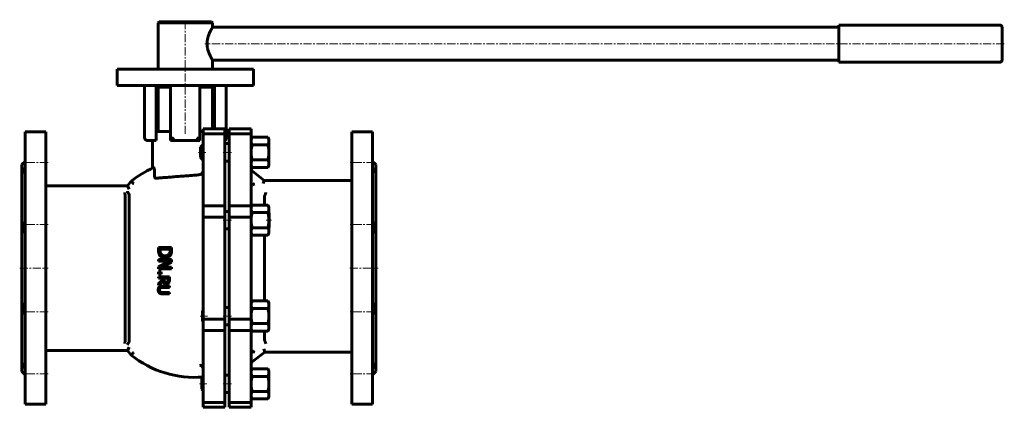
# Model space of a CAD drawing. Header units: millimetres. Extents: x -452 to 452, y -177 to 179.
import ezdxf

# ---------------------------------------------------------------- set-up
doc = ezdxf.new("R2010")
doc.units = ezdxf.units.MM
doc.linetypes.add('K5LT_AXLED', pattern=[12, 7.5, -1.5, 1.5, -1.5])
doc.linetypes.add('K5LT_BASIC', pattern=[0])
doc.layers.add('Системный слой (1)', color=7, linetype='Continuous', true_color=0x6c6c6c)

# ---------------------------------------------------------------- blocks, each defined once
blk = doc.blocks.new('U0')
at = {"layer": 'Системный слой (1)', "color": 143, "linetype": 'K5LT_BASIC', "lineweight": 60, "true_color": 0x33acca}
for p, q in [((-128.02, -137.45), (-127.55, -137.28)), ((-126.83, -139.89), (-128.02, -141.63)), ((-127.55, -137.28), (-127.13, -137.18)), ((-127.13, -137.18), (-126.76, -137.15)), ((-126.04, -138.08), (-126.83, -139.89)), ((-126.76, -137.15), (-126.41, -137.2)), ((-126.41, -137.2), (-126.04, -138.08))]:
    blk.add_line(p, q, dxfattribs=at)
blk = doc.blocks.new('U1')
at = {"layer": 'Системный слой (1)', "color": 143, "linetype": 'K5LT_BASIC', "lineweight": 60, "true_color": 0x33acca}
for p, q in [((-147.02, -49.14), (-147.02, 75.86)), ((-147.02, -174.14), (-147.02, -49.14))]:
    blk.add_line(p, q, dxfattribs=at)
blk = doc.blocks.new('U2')
at = {"layer": 'Системный слой (1)', "color": 143, "linetype": 'K5LT_BASIC', "lineweight": 60, "true_color": 0x33acca}
for p, q in [((-450.02, -49.14), (-450.02, 45.86)), ((-450.02, -144.14), (-450.02, -49.14))]:
    blk.add_line(p, q, dxfattribs=at)
blk = doc.blocks.new('U3')
at = {"layer": 'Системный слой (1)', "color": 143, "linetype": 'K5LT_BASIC', "lineweight": 60, "true_color": 0x33acca}
for p, q in [((-128.02, -49.14), (-128.02, 75.86)), ((-128.02, -174.14), (-128.02, -49.14))]:
    blk.add_line(p, q, dxfattribs=at)
blk = doc.blocks.new('U4')
at = {"layer": 'Системный слой (1)', "color": 143, "linetype": 'K5LT_BASIC', "lineweight": 60, "true_color": 0x33acca}
for p, q in [((-447.02, -49.14), (-447.02, 75.86)), ((-447.02, -174.14), (-447.02, -49.14))]:
    blk.add_line(p, q, dxfattribs=at)
blk = doc.blocks.new('U5')
at = {"layer": 'Системный слой (1)', "color": 143, "linetype": 'K5LT_BASIC', "lineweight": 60, "true_color": 0x33acca}
for p, q in [((-428.02, -49.14), (-428.02, 75.86)), ((-428.02, -174.14), (-428.02, -49.14))]:
    blk.add_line(p, q, dxfattribs=at)
blk = doc.blocks.new('U6')
at = {"layer": 'Системный слой (1)', "color": 143, "linetype": 'K5LT_BASIC', "lineweight": 60, "true_color": 0x33acca}
for p, q in [((-448.99, 39.83), (-448.19, 41.65)), ((-448.72, 38.97), (-448.99, 39.83)), ((-448.27, 38.87), (-448.72, 38.97)), ((-447.9, 38.91), (-448.27, 38.87)), ((-448.19, 41.65), (-447.02, 43.35)), ((-447.48, 39.01), (-447.9, 38.91)), ((-447.02, 39.17), (-447.48, 39.01))]:
    blk.add_line(p, q, dxfattribs=at)
blk = doc.blocks.new('U7')
at = {"layer": 'Системный слой (1)', "color": 143, "linetype": 'K5LT_BASIC', "lineweight": 60, "true_color": 0x33acca}
for p, q in [((-125.02, -49.14), (-125.02, 45.86)), ((-125.02, -144.14), (-125.02, -49.14))]:
    blk.add_line(p, q, dxfattribs=at)
blk = doc.blocks.new('U8')
at = {"layer": 'Системный слой (1)', "color": 143, "linetype": 'K5LT_BASIC', "lineweight": 60, "true_color": 0x33acca}
for p, q in [((-128.02, 43.35), (-126.53, 41.09)), ((-127.55, 39.01), (-128.02, 39.17)), ((-127.13, 38.91), (-127.55, 39.01)), ((-126.76, 38.87), (-127.13, 38.91)), ((-126.73, 38.87), (-126.76, 38.87)), ((-126.02, 39.44), (-126.73, 38.87)), ((-126.53, 41.09), (-126.02, 39.44))]:
    blk.add_line(p, q, dxfattribs=at)
blk = doc.blocks.new('U9')
at = {"layer": 'Системный слой (1)', "color": 143, "linetype": 'K5LT_BASIC', "lineweight": 60, "true_color": 0x33acca}
for p, q in [((-324.98, 116.86), (-313.48, 116.86)), ((-286.48, 116.86), (-274.98, 116.86))]:
    blk.add_line(p, q, dxfattribs=at)
blk = doc.blocks.new('U10')
at = {"layer": 'Системный слой (1)', "color": 143, "linetype": 'K5LT_BASIC', "lineweight": 60, "true_color": 0x33acca}
for p, q in [((-449.01, -137.72), (-448.41, -137.15)), ((-448.5, -139.36), (-449.01, -137.72)), ((-447.02, -141.63), (-448.5, -139.36)), ((-448.41, -137.15), (-448.27, -137.15)), ((-448.27, -137.15), (-447.9, -137.18)), ((-447.9, -137.18), (-447.48, -137.28)), ((-447.48, -137.28), (-447.02, -137.45))]:
    blk.add_line(p, q, dxfattribs=at)
blk = doc.blocks.new('U11')
at = {"layer": 'Системный слой (1)', "color": 143, "linetype": 'K5LT_BASIC', "lineweight": 60, "true_color": 0x33acca}
for p, q in [((-274.98, 171.86), (-274.98, 175.86)), ((-274.98, 133.61), (-274.98, 141.86))]:
    blk.add_line(p, q, dxfattribs=at)
blk = doc.blocks.new('U12')
at = {"layer": 'Системный слой (1)', "color": 143, "linetype": 'K5LT_BASIC', "lineweight": 60, "true_color": 0x33acca}
for p, q in [((-227.1, 17.18), (-227.1, 8.73)), ((-227.1, -18.99), (-227.1, -79.29)), ((-227.1, -107), (-227.1, -115.46))]:
    blk.add_line(p, q, dxfattribs=at)

msp = doc.modelspace()

# ---------------------------------------------------------------- linework, layer by layer
at = {"layer": 'Системный слой (1)', "color": 143, "linetype": 'K5LT_BASIC', "lineweight": 60, "true_color": 0x33acca}
for p, q in [((-324.98, 175.86), (-323.98, 176.86)), ((-324.98, 133.61), (-324.98, 175.86)), ((-324.98, 175.86), (-274.98, 175.86)), ((-323.98, 176.86), (-275.98, 176.86)), ((-274.98, 175.86), (-275.98, 176.86)), ((300.02, 171.86), (-274.98, 171.86)), ((300.02, 173.86), (448.02, 173.86)), ((300.02, 173.86), (300.02, 139.86)), ((450.02, 171.86), (450.02, 141.86)), ((300.02, 141.86), (-274.98, 141.86)), ((300.02, 139.86), (448.02, 139.86)), ((-362.48, 118.61), (-362.48, 133.61)), ((-362.48, 133.61), (-342.48, 133.61)), ((-342.48, 133.61), (-257.48, 133.61)), ((-257.48, 133.61), (-237.48, 133.61)), ((-237.48, 118.61), (-237.48, 133.61)), ((-362.48, 118.61), (-342.48, 118.61)), ((-342.48, 118.61), (-257.48, 118.61)), ((-337.48, 118.61), (-337.48, 70.86)), ((-326.78, 76.11), (-326.78, 118.61)), ((-316.96, 116.86), (-316.96, 118.61)), ((-313.48, 118.61), (-313.48, 67.86)), ((-286.48, 67.86), (-286.48, 118.61)), ((-283.01, 116.86), (-283.01, 118.61)), ((-273.19, 118.61), (-273.19, 78.59)), ((-262.48, 70.15), (-262.48, 118.61)), ((-257.48, 118.61), (-237.48, 118.61)), ((-324.98, 116.86), (-324.98, 76.11)), ((-274.98, 116.86), (-274.98, 78.59)), ((-428.02, 75.86), (-447.02, 75.86)), ((-326.78, 76.11), (-326.78, 67.86)), ((-313.48, 76.11), (-326.78, 76.11)), ((-283.55, 76.11), (-286.48, 76.11)), ((-283.55, 78.59), (-283.55, 74.19)), ((-283.55, 78.59), (-263.55, 78.59)), ((-283.55, 74.19), (-263.55, 74.19)), ((-283.55, 74.19), (-283.55, 8.16)), ((-263.55, 78.59), (-263.55, 74.19)), ((-263.55, 74.19), (-263.55, 8.16)), ((-259.55, 74.19), (-259.55, 78.59)), ((-239.55, 78.59), (-259.55, 78.59)), ((-239.55, 74.19), (-259.55, 74.19)), ((-259.55, 8.16), (-259.55, 74.19)), ((-239.55, 78.59), (-239.55, 74.19)), ((-239.55, 74.19), (-239.55, 8.16)), ((-147.02, 75.86), (-128.02, 75.86)), ((-326.78, 67.86), (-334.48, 67.86)), ((-329.98, 67.86), (-329.98, 42.73)), ((-313.48, 67.86), (-310.48, 70.86)), ((-313.48, 67.86), (-286.48, 67.86)), ((-289.48, 70.86), (-286.48, 67.86)), ((-285.87, 61.91), (-283.55, 64.23)), ((-263.55, 65.11), (-259.55, 65.11)), ((-239.55, 69.11), (-238.48, 70.96)), ((-224.22, 70.96), (-238.48, 70.96)), ((-224.22, 64.04), (-238.48, 64.04)), ((-223.15, 69.11), (-224.22, 70.96)), ((-223.15, 69.11), (-223.15, 67.5)), ((-223.15, 67.5), (-223.15, 57.11)), ((-285.87, 61.91), (-285.87, 52.64)), ((-223.15, 57.11), (-223.15, 46.72)), ((-450.02, 45.86), (-447.02, 48.86)), ((-285.87, 52.64), (-285.87, 52.31)), ((-285.87, 52.31), (-283.55, 49.98)), ((-263.55, 49.11), (-259.55, 49.11)), ((-224.22, 50.18), (-238.48, 50.18)), ((-223.15, 46.72), (-223.15, 45.11)), ((-125.02, 45.86), (-128.02, 48.86)), ((-328.27, 36.15), (-328.27, 40.22)), ((-239.55, 45.11), (-238.48, 43.25)), ((-224.22, 43.25), (-238.48, 43.25)), ((-227.48, 31.39), (-238.37, 39.7)), ((-223.15, 45.11), (-224.22, 43.25)), ((-349.75, 30.59), (-352.99, 26.43)), ((-228.49, 28.39), (-227.48, 31.39)), ((-147.02, 31.39), (-227.48, 31.39)), ((-352.99, 26.43), (-428.02, 26.43)), ((-351.53, 23.43), (-352.99, 26.43)), ((-351.56, -116.78), (-351.56, 18.51)), ((-355.08, 17.2), (-355.08, -115.47)), ((-283.55, 8.16), (-283.55, -2.45)), ((-283.55, 8.16), (-263.55, 8.16)), ((-263.55, 8.16), (-263.55, -2.45)), ((-263.55, 2.87), (-259.55, 2.87)), ((-259.55, -2.45), (-259.55, 8.16)), ((-239.55, 8.16), (-259.55, 8.16)), ((-239.55, 6.87), (-238.48, 8.73)), ((-239.55, 8.16), (-239.55, -2.45)), ((-224.22, 8.73), (-238.48, 8.73)), ((-224.22, 1.8), (-238.48, 1.8)), ((-223.15, 6.87), (-224.22, 8.73)), ((-223.15, 6.87), (-223.15, 5.26)), ((-223.15, 5.26), (-223.15, -5.13)), ((-222.92, 1.64), (-223.15, 1.87)), ((-222.92, -11.9), (-222.92, 1.64)), ((-283.55, -2.45), (-283.55, -95.83)), ((-283.55, -2.45), (-263.55, -2.45)), ((-263.55, -2.45), (-263.55, -95.83)), ((-239.55, -2.45), (-259.55, -2.45)), ((-259.55, -95.83), (-259.55, -2.45)), ((-239.55, -2.45), (-239.55, -95.83)), ((-223.15, -5.13), (-223.15, -15.52)), ((-263.55, -13.13), (-259.55, -13.13)), ((-239.55, -17.13), (-238.48, -18.99)), ((-224.22, -12.06), (-238.48, -12.06)), ((-223.15, -17.13), (-224.22, -18.99)), ((-222.92, -11.9), (-223.15, -12.13)), ((-223.15, -15.52), (-223.15, -17.13)), ((-224.22, -18.99), (-238.48, -18.99)), ((-312.55, -30.1), (-324.55, -30.1)), ((-324.55, -30.1), (-324.55, -32.86)), ((-323.17, -32.91), (-323.17, -31.69)), ((-323.17, -31.69), (-313.93, -31.69)), ((-313.93, -31.69), (-313.93, -32.91)), ((-312.55, -32.83), (-312.55, -30.1)), ((-312.55, -41.29), (-324.55, -41.29)), ((-324.55, -41.29), (-324.55, -42.78)), ((-324.55, -42.78), (-314.2, -42.78)), ((-314.2, -42.78), (-324.55, -48.09)), ((-322.05, -48.39), (-312.55, -43.55)), ((-312.55, -43.55), (-312.55, -41.29)), ((-324.55, -48.09), (-324.55, -49.87)), ((-324.55, -49.87), (-312.55, -49.87)), ((-322.25, -52.62), (-324.55, -52.62)), ((-324.55, -52.62), (-324.55, -54.54)), ((-322.25, -54.54), (-322.25, -52.62)), ((-312.55, -48.39), (-322.05, -48.39)), ((-312.55, -49.87), (-312.55, -48.39)), ((-324.55, -54.54), (-322.25, -54.54)), ((-324.55, -57.1), (-324.55, -58.43)), ((-314.55, -57.1), (-324.55, -57.1)), ((-324.55, -58.43), (-320.57, -58.43)), ((-320.57, -59.95), (-324.55, -63.11)), ((-324.55, -64.84), (-320.19, -61.28)), ((-324.55, -63.11), (-324.55, -64.84)), ((-320.57, -58.43), (-320.57, -59.95)), ((-319.46, -59.6), (-319.46, -58.43)), ((-319.46, -58.43), (-315.7, -58.43)), ((-315.7, -58.43), (-315.7, -59.75)), ((-314.55, -59.68), (-314.55, -57.1)), ((-314.55, -71.42), (-320.82, -71.42)), ((-314.55, -65.51), (-320.79, -65.51)), ((-320.79, -66.84), (-314.55, -66.84)), ((-314.55, -66.84), (-314.55, -65.51)), ((-314.55, -72.75), (-314.55, -71.42)), ((-320.79, -72.75), (-314.55, -72.75)), ((-239.55, -81.15), (-238.48, -79.29)), ((-224.22, -79.29), (-238.48, -79.29)), ((-223.15, -81.15), (-224.22, -79.29)), ((-223.15, -81.15), (-223.15, -82.75)), ((-284.32, -88.35), (-283.55, -87.57)), ((-284.32, -88.35), (-284.32, -97.3)), ((-263.55, -85.15), (-259.55, -85.15)), ((-224.22, -86.22), (-238.48, -86.22)), ((-223.15, -82.75), (-223.15, -93.15)), ((-284.32, -97.3), (-284.32, -97.95)), ((-284.32, -97.95), (-283.55, -98.72)), ((-283.55, -95.83), (-263.55, -95.83)), ((-283.55, -95.83), (-283.55, -106.44)), ((-263.55, -95.83), (-263.55, -106.44)), ((-239.55, -95.83), (-259.55, -95.83)), ((-259.55, -106.44), (-259.55, -95.83)), ((-239.55, -95.83), (-239.55, -106.44)), ((-223.15, -93.15), (-223.15, -103.54)), ((-283.55, -106.44), (-263.55, -106.44)), ((-283.55, -106.44), (-283.55, -172.47)), ((-263.55, -101.15), (-259.55, -101.15)), ((-263.55, -106.44), (-263.55, -172.47)), ((-259.55, -172.47), (-259.55, -106.44)), ((-239.55, -106.44), (-259.55, -106.44)), ((-239.55, -105.15), (-238.48, -107)), ((-239.55, -106.44), (-239.55, -172.47)), ((-224.22, -100.07), (-238.48, -100.07)), ((-224.22, -107), (-238.48, -107)), ((-223.15, -105.15), (-224.22, -107)), ((-223.15, -103.54), (-223.15, -105.15)), ((-428.02, -124.7), (-352.99, -124.7)), ((-351.53, -121.7), (-352.99, -124.7)), ((-352.99, -124.7), (-349.75, -128.87)), ((-238.35, -134.77), (-226.99, -126.26)), ((-227.99, -123.26), (-226.99, -126.26)), ((-226.99, -126.26), (-147.02, -126.26)), ((-450.02, -144.14), (-447.02, -147.14)), ((-239.55, -143.38), (-238.48, -141.53)), ((-224.22, -141.53), (-238.48, -141.53)), ((-223.15, -143.38), (-224.22, -141.53)), ((-223.15, -143.38), (-223.15, -144.99)), ((-125.02, -144.14), (-128.02, -147.14)), ((-284.82, -150.58), (-283.55, -149.32)), ((-284.82, -150.58), (-284.82, -159.88)), ((-263.55, -147.38), (-259.55, -147.38)), ((-224.22, -148.46), (-238.48, -148.46)), ((-223.15, -144.99), (-223.15, -155.38)), ((-284.82, -159.88), (-284.82, -160.18)), ((-284.82, -160.18), (-283.55, -161.45)), ((-224.22, -162.31), (-238.48, -162.31)), ((-223.15, -155.38), (-223.15, -165.78)), ((-263.55, -163.38), (-259.55, -163.38)), ((-239.55, -167.38), (-238.48, -169.24)), ((-224.22, -169.24), (-238.48, -169.24)), ((-223.15, -167.38), (-224.22, -169.24)), ((-223.15, -165.78), (-223.15, -167.38)), ((-428.02, -174.14), (-447.02, -174.14)), ((-283.55, -172.47), (-263.55, -172.47)), ((-283.55, -172.47), (-283.55, -176.86)), ((-283.55, -176.86), (-263.55, -176.86)), ((-263.55, -172.47), (-263.55, -176.86)), ((-259.55, -176.86), (-259.55, -172.47)), ((-239.55, -172.47), (-259.55, -172.47)), ((-239.55, -176.86), (-259.55, -176.86)), ((-239.55, -172.47), (-239.55, -176.86)), ((-147.02, -174.14), (-128.02, -174.14))]:
    msp.add_line(p, q, dxfattribs=at)
at = {"layer": 'Системный слой (1)', "color": 30, "linetype": 'K5LT_AXLED', "lineweight": 18, "true_color": 0xff8000}
for p, q in [((-299.98, 74.11), (-299.98, 178.86)), ((452.02, 156.86), (-281.98, 156.86)), ((-281.17, 57.11), (-287.87, 57.11)), ((-257.55, 57.11), (-265.55, 57.11)), ((-426.02, 47.87), (-449.02, 47.87)), ((-126.02, 47.87), (-149.02, 47.87)), ((-426.02, -8.96), (-449.02, -8.96)), ((-257.55, -5.13), (-265.55, -5.13)), ((-220.92, -5.13), (-225.61, -5.13)), ((-126.02, -8.96), (-149.02, -8.96)), ((-452.02, -49.14), (-426.02, -49.14)), ((-149.02, -49.14), (-123.02, -49.14)), ((-426.02, -89.32), (-449.02, -89.32)), ((-126.02, -89.32), (-149.02, -89.32)), ((-279.62, -93.15), (-286.32, -93.15)), ((-257.55, -93.15), (-265.55, -93.15)), ((-426.02, -146.15), (-449.02, -146.15)), ((-126.02, -146.15), (-149.02, -146.15)), ((-280.12, -155.38), (-286.82, -155.38)), ((-257.55, -155.38), (-265.55, -155.38))]:
    msp.add_line(p, q, dxfattribs=at)
at = {"layer": 'Системный слой (1)', "color": 143, "linetype": 'K5LT_BASIC', "lineweight": 60, "true_color": 0x33acca}
for centre, radius, start, end in [((448.02, 171.86), 2, 0, 90), ((448.02, 141.86), 2, 270, 0), ((-334.48, 70.86), 3, 180, 270), ((-265.48, 70.15), 3, 310.19112, 0), ((-291.2, -42.58), 93.71, 113.89088, 128.6646), ((-236.55, 42.08), 3, 180, 232.65626), ((-355.11, 17.2), 0.0365, 0.28053, 10.16161), ((-355.11, -115.47), 0.0365, 349.83816, 359.7197), ((-227.03, -115.45), 0.0701, 180.18209, 201.29979), ((-291.2, -55.7), 93.71, 231.3354, 274.68498), ((-236.55, -137.17), 3, 126.84291, 180), ((-286.58, -141.6), 3.04, 0, 7.07615)]:
    msp.add_arc(centre, radius, start, end, dxfattribs=at)
for points, knots in [([(-274.98, 171.86), (-274.98, 171.86), (-275, 171.83), (-275.07, 171.72), (-275.16, 171.57), (-275.28, 171.36), (-275.44, 171.1), (-275.63, 170.77), (-275.81, 170.43), (-276.02, 170.07), (-276.24, 169.67), (-276.47, 169.23), (-276.75, 168.69), (-277.07, 168.05), (-277.47, 167.21), (-277.91, 166.23), (-278.42, 164.96), (-278.82, 163.82), (-279.11, 162.86), (-279.3, 162.16), (-279.48, 161.39), (-279.65, 160.55), (-279.79, 159.68), (-279.9, 158.78), (-279.97, 157.83), (-279.98, 157.2), (-279.98, 156.86)], [0, 0, 0, 0, 1.249881, 2.517031, 3.371971, 4.232678, 5.535244, 6.555927, 7.434026, 8.362366, 9.340305, 10.223013, 11.154651, 12.57255, 13.72543, 15.413522, 17.174925, 19.238053, 20.015886, 20.819164, 21.854535, 22.814116, 23.807505, 24.884818, 25.864357, 27, 27, 27, 27]), ([(-279.98, 156.86), (-279.98, 156.48), (-279.97, 155.84), (-279.9, 154.95), (-279.83, 154.32), (-279.74, 153.69), (-279.63, 153.07), (-279.46, 152.22), (-279.28, 151.51), (-279.03, 150.58), (-278.71, 149.56), (-278.23, 148.29), (-277.75, 147.13), (-277.3, 146.15), (-276.96, 145.45), (-276.7, 144.93), (-276.41, 144.38), (-276.11, 143.82), (-275.8, 143.26), (-275.53, 142.79), (-275.3, 142.39), (-275.14, 142.12), (-275.03, 141.94), (-274.99, 141.87), (-274.98, 141.86), (-274.98, 141.86)], [0, 0, 0, 0, 1.229353, 2.055872, 2.886589, 3.302692, 4.134424, 4.966827, 6.217953, 6.636343, 8.316702, 10.009336, 11.691628, 13.295966, 14.54225, 15.236742, 16.135134, 17.657866, 18.784415, 20.183431, 21.701043, 22.941166, 24.179167, 25.397305, 26, 26, 26, 26]), ([(-328.27, 40.22), (-328.27, 40.35), (-328.27, 40.48), (-328.29, 40.99), (-328.33, 41.35), (-328.44, 41.99), (-328.51, 42.27), (-328.68, 42.73), (-328.77, 42.9), (-328.97, 43.11), (-329.07, 43.14), (-329.16, 43.1)], [-0.4857585, -0.4857585, -0.4857585, -0.4857585, -0.4453693, -0.4453693, -0.332758, -0.332758, -0.2260048, -0.2260048, -0.1163691, -0.1163691, -0.000481, -0.000481, -0.000481, -0.000481]), ([(-286.55, 36.77), (-287.18, 36.67), (-287.81, 36.58), (-290.11, 36.27), (-291.82, 36.09), (-293.55, 35.96)], [16.8925561, 16.8925561, 16.8925561, 16.8925561, 17.092989, 17.092989, 17.6009784, 17.6009784, 17.6009784, 17.6009784]), ([(-283.55, 40.41), (-283.55, 40.12), (-283.59, 39.83), (-283.78, 39.09), (-283.98, 38.66), (-284.55, 37.85), (-284.93, 37.49), (-285.72, 37), (-286.13, 36.84), (-286.55, 36.77)], [-0.5433679, -0.5433679, -0.5433679, -0.5433679, -0.4552704, -0.4552704, -0.3097649, -0.3097649, -0.1426679, -0.1426679, -0.0000059, -0.0000059, -0.0000059, -0.0000059]), ([(-347.6, 28.47), (-347.6, 28.47), (-347.61, 28.47), (-347.75, 28.62), (-347.9, 28.76), (-348.18, 29.04), (-348.32, 29.18), (-348.71, 29.56), (-348.94, 29.79), (-349.33, 30.18), (-349.49, 30.33), (-349.7, 30.54), (-349.75, 30.59), (-349.75, 30.59)], [-0.4740473, -0.4740473, -0.4740473, -0.4740473, -0.4732603, -0.4732603, -0.412109, -0.412109, -0.3509935, -0.3509935, -0.2332981, -0.2332981, -0.1164401, -0.1164401, 0, 0, 0, 0]), ([(-327.22, 33.37), (-327.32, 33.36), (-327.43, 33.39), (-327.62, 33.5), (-327.7, 33.58), (-327.89, 33.86), (-327.99, 34.07), (-328.14, 34.62), (-328.2, 34.94), (-328.26, 35.57), (-328.27, 35.86), (-328.27, 36.15)], [-0.9350092, -0.9350092, -0.9350092, -0.9350092, -0.8595939, -0.8595939, -0.7868578, -0.7868578, -0.6854187, -0.6854187, -0.5760037, -0.5760037, -0.488371, -0.488371, -0.488371, -0.488371]), ([(-293.55, 35.96), (-293.77, 35.94), (-293.99, 35.93), (-296.15, 35.76), (-298.1, 35.61), (-301.87, 35.33), (-303.82, 35.18), (-307.69, 34.88), (-309.62, 34.73), (-313.32, 34.45), (-315.09, 34.31), (-318.37, 34.06), (-319.88, 33.94), (-322.54, 33.74), (-323.79, 33.64), (-325.76, 33.49), (-326.55, 33.42), (-327.22, 33.37)], [8.42154, 8.42154, 8.42154, 8.42154, 8.486539, 8.486539, 9.053254, 9.053254, 9.620037, 9.620037, 10.186821, 10.186821, 10.753604, 10.753604, 11.320387, 11.320387, 11.885336, 11.885336, 12.336689, 12.336689, 12.336689, 12.336689]), ([(-236.55, 28.14), (-236.55, 28.14), (-236.55, 28.14), (-236.79, 28.01), (-237.03, 27.88), (-237.49, 27.62), (-237.72, 27.5), (-238.27, 27.2), (-238.57, 27.03), (-239.05, 26.76), (-239.24, 26.66), (-239.44, 26.55), (-239.49, 26.52), (-239.52, 26.51)], [-1.0145584, -1.0145584, -1.0145584, -1.0145584, -1.0136753, -1.0136753, -0.9324516, -0.9324516, -0.8521342, -0.8521342, -0.7257455, -0.7257455, -0.6147517, -0.6147517, -0.5493777, -0.5493777, -0.5493777, -0.5493777]), ([(-355.62, 20.15), (-355.56, 19.85), (-355.49, 19.45), (-355.4, 18.97), (-355.35, 18.72), (-355.31, 18.49), (-355.28, 18.32), (-355.26, 18.17), (-355.23, 18.02), (-355.2, 17.87), (-355.17, 17.69), (-355.14, 17.52), (-355.11, 17.4), (-355.1, 17.32), (-355.09, 17.25), (-355.08, 17.22), (-355.08, 17.2)], [0, 0, 0, 0, 3.761804, 4.946702, 6.251998, 7.201551, 8.165431, 8.958059, 9.540663, 10.653143, 11.699682, 13.205005, 14.508506, 15.216033, 15.928607, 17, 17, 17, 17]), ([(-353.09, 21.11), (-353.09, 21.1), (-353.09, 21.1), (-353.04, 21.01), (-352.99, 20.92), (-352.88, 20.75), (-352.83, 20.65), (-352.72, 20.48), (-352.67, 20.39), (-352.62, 20.3), (-352.62, 20.3), (-352.56, 20.21), (-352.51, 20.13), (-352.42, 19.96), (-352.37, 19.89), (-352.29, 19.75), (-352.26, 19.69), (-352.21, 19.61), (-352.2, 19.58), (-352.14, 19.49), (-352.1, 19.43), (-352.02, 19.3), (-351.99, 19.23), (-351.92, 19.11), (-351.88, 19.06), (-351.83, 18.96), (-351.8, 18.92), (-351.75, 18.83), (-351.73, 18.79), (-351.68, 18.71), (-351.66, 18.68), (-351.62, 18.62), (-351.61, 18.59), (-351.58, 18.55), (-351.57, 18.54), (-351.57, 18.52)], [-0.0007882, -0.0007882, -0.0007882, -0.0007882, 0, 0, 0.0305585, 0.0305585, 0.06302, 0.06302, 0.0937906, 0.0937906, 0.0954815, 0.0954815, 0.1262762, 0.1262762, 0.1565776, 0.1565776, 0.1819095, 0.1819095, 0.1907562, 0.1907562, 0.2211815, 0.2211815, 0.2519284, 0.2519284, 0.2825649, 0.2825649, 0.3080361, 0.3080361, 0.33871, 0.33871, 0.3691892, 0.3691892, 0.3988449, 0.3988449, 0.4238885, 0.4238885, 0.4238885, 0.4238885]), ([(-239.52, 26.51), (-239.54, 26.5), (-239.55, 26.48), (-239.55, 26.46), (-239.55, 26.46), (-239.55, 26.45)], [0.18940802, 0.18940802, 0.18940802, 0.18940802, 0.22574678, 0.22574678, 0.23126237, 0.23126237, 0.23126237, 0.23126237]), ([(-225.98, 20.15), (-226.07, 19.91), (-226.23, 19.48), (-226.41, 19), (-226.57, 18.6), (-226.7, 18.26), (-226.83, 17.91), (-226.92, 17.65), (-227, 17.46), (-227.06, 17.3), (-227.09, 17.23), (-227.1, 17.2)], [0, 0, 0, 0, 2.174665, 3.772033, 4.530363, 6.098596, 7.387193, 8.691855, 9.657943, 10.723524, 12, 12, 12, 12]), ([(-447.02, -16.74), (-447.2, -16.6), (-447.54, -16.3), (-448.01, -15.75), (-448.35, -15.21), (-448.6, -14.66), (-448.77, -14.19), (-448.9, -13.68), (-448.98, -13.19), (-449.01, -12.71), (-449.02, -12.23), (-448.99, -11.67), (-448.9, -11.04), (-448.75, -10.36), (-448.56, -9.72), (-448.3, -9), (-447.98, -8.28), (-447.53, -7.45), (-447.22, -6.95), (-447.02, -6.65)], [0, 0, 0, 0, 1.608393, 3.102147, 4.779797, 5.669418, 6.762936, 7.736861, 8.6297, 9.470834, 10.304229, 11.119594, 12.279907, 13.453209, 14.501663, 15.481256, 17.131609, 18.225857, 20, 20, 20, 20]), ([(-128.02, -6.65), (-127.83, -6.92), (-127.5, -7.45), (-127.03, -8.32), (-126.7, -9.09), (-126.44, -9.8), (-126.28, -10.36), (-126.15, -10.94), (-126.06, -11.52), (-126.01, -12.11), (-126.01, -12.71), (-126.06, -13.27), (-126.16, -13.8), (-126.29, -14.27), (-126.46, -14.73), (-126.63, -15.09), (-126.9, -15.56), (-127.24, -16.03), (-127.67, -16.46), (-127.92, -16.66), (-128.02, -16.74)], [0, 0, 0, 0, 1.675697, 3.226854, 4.957299, 5.869186, 6.989384, 7.904933, 8.896891, 9.979714, 11.061584, 12.103554, 13.12894, 14.187419, 15.043935, 16.139585, 16.749915, 18.642444, 20.090602, 21, 21, 21, 21]), ([(-324.55, -32.86), (-324.55, -33.02), (-324.54, -33.17), (-324.54, -33.46), (-324.53, -33.61), (-324.52, -33.88), (-324.51, -34.02), (-324.49, -34.28), (-324.48, -34.41), (-324.45, -34.69), (-324.43, -34.83), (-324.39, -35.07), (-324.37, -35.17), (-324.34, -35.33), (-324.32, -35.4), (-324.29, -35.52), (-324.28, -35.57), (-324.25, -35.66), (-324.24, -35.69), (-324.15, -35.99), (-324.04, -36.25), (-323.82, -36.71), (-323.71, -36.91), (-323.58, -37.11)], [-0.2844446, -0.2844446, -0.2844446, -0.2844446, -0.2726466, -0.2726466, -0.260346, -0.260346, -0.2473184, -0.2473184, -0.2329104, -0.2329104, -0.2136805, -0.2136805, -0.1967702, -0.1967702, -0.1824219, -0.1824219, -0.1697257, -0.1697257, -0.159148, -0.159148, -0.0725918, -0.0725918, 0, 0, 0, 0]), ([(-322.37, -36.22), (-322.8, -35.61), (-322.94, -35.04), (-323.12, -34.17), (-323.17, -33.52), (-323.17, -32.91)], [-0.2725118, -0.2725118, -0.2725118, -0.2725118, -0.1883025, -0.1883025, 0, 0, 0, 0]), ([(-314.65, -36.08), (-314.85, -36.4), (-315.09, -36.69), (-315.68, -37.18), (-316.02, -37.38), (-317.06, -37.8), (-317.81, -37.89), (-318.54, -37.89)], [-0.4576286, -0.4576286, -0.4576286, -0.4576286, -0.3433417, -0.3433417, -0.2260929, -0.2260929, 0, 0, 0, 0]), ([(-313.93, -32.91), (-313.93, -33.04), (-313.93, -33.17), (-313.94, -33.42), (-313.94, -33.55), (-313.96, -33.81), (-313.97, -33.95), (-314, -34.17), (-314.01, -34.26), (-314.04, -34.42), (-314.05, -34.48), (-314.07, -34.58), (-314.08, -34.63), (-314.09, -34.68), (-314.09, -34.7), (-314.17, -35.01), (-314.26, -35.29), (-314.46, -35.74), (-314.55, -35.91), (-314.65, -36.08)], [-0.2383887, -0.2383887, -0.2383887, -0.2383887, -0.2257555, -0.2257555, -0.211873, -0.211873, -0.1934197, -0.1934197, -0.177867, -0.177867, -0.1648077, -0.1648077, -0.1532532, -0.1532532, -0.1493759, -0.1493759, -0.0576122, -0.0576122, 0, 0, 0, 0]), ([(-313.5, -37.13), (-313.23, -36.72), (-313.04, -36.27), (-312.75, -35.34), (-312.63, -34.79), (-312.55, -33.54), (-312.55, -33.18), (-312.55, -32.83)], [-0.6504428, -0.6504428, -0.6504428, -0.6504428, -0.3791698, -0.3791698, -0.1076211, -0.1076211, 0, 0, 0, 0]), ([(-323.58, -37.11), (-323.38, -37.42), (-323.14, -37.7), (-322.59, -38.22), (-322.28, -38.45), (-321.47, -38.95), (-320.72, -39.32), (-319.28, -39.53), (-318.92, -39.56), (-318.56, -39.56)], [-0.9164639, -0.9164639, -0.9164639, -0.9164639, -0.6913535, -0.6913535, -0.4576911, -0.4576911, -0.1127402, -0.1127402, 0, 0, 0, 0]), ([(-318.54, -37.89), (-319.07, -37.89), (-319.61, -37.85), (-320.47, -37.64), (-320.9, -37.5), (-321.75, -36.97), (-322.09, -36.63), (-322.37, -36.22)], [-0.5511711, -0.5511711, -0.5511711, -0.5511711, -0.3175544, -0.3175544, -0.1559744, -0.1559744, 0, 0, 0, 0]), ([(-318.56, -39.56), (-318.04, -39.56), (-317.51, -39.51), (-316.53, -39.32), (-316.08, -39.18), (-315.22, -38.77), (-314.63, -38.43), (-313.87, -37.63), (-313.67, -37.39), (-313.5, -37.13)], [-0.8358038, -0.8358038, -0.8358038, -0.8358038, -0.5693181, -0.5693181, -0.3312926, -0.3312926, -0.0940421, -0.0940421, 0, 0, 0, 0]), ([(-320.19, -61.28), (-320.07, -61.62), (-319.9, -61.94), (-319.43, -62.55), (-319.16, -62.76), (-318.65, -63.1), (-318.32, -63.23), (-317.73, -63.34), (-317.49, -63.36), (-317.26, -63.36)], [-0.3210589, -0.3210589, -0.3210589, -0.3210589, -0.2574472, -0.2574472, -0.1848046, -0.1848046, -0.0724768, -0.0724768, 0, 0, 0, 0]), ([(-318.94, -61.4), (-319.04, -61.3), (-319.13, -61.18), (-319.3, -60.87), (-319.34, -60.7), (-319.43, -60.29), (-319.46, -59.94), (-319.46, -59.6)], [-0.1391944, -0.1391944, -0.1391944, -0.1391944, -0.1245032, -0.1245032, -0.1034345, -0.1034345, 0, 0, 0, 0]), ([(-317.37, -61.97), (-317.54, -61.97), (-317.71, -61.96), (-317.9, -61.93), (-317.92, -61.93), (-318, -61.91), (-318.06, -61.9), (-318.18, -61.87), (-318.23, -61.85), (-318.31, -61.82), (-318.34, -61.81), (-318.39, -61.79), (-318.41, -61.78), (-318.6, -61.69), (-318.76, -61.59), (-318.91, -61.43), (-318.92, -61.42), (-318.94, -61.4)], [-0.1238075, -0.1238075, -0.1238075, -0.1238075, -0.1003699, -0.1003699, -0.09736, -0.09736, -0.0885107, -0.0885107, -0.078468, -0.078468, -0.0708711, -0.0708711, -0.0652718, -0.0652718, -0.0062637, -0.0062637, 0, 0, 0, 0]), ([(-316.04, -61.34), (-316.11, -61.45), (-316.2, -61.55), (-316.35, -61.68), (-316.41, -61.71), (-316.49, -61.77), (-316.52, -61.78), (-316.56, -61.8), (-316.58, -61.81), (-316.6, -61.82), (-316.61, -61.83), (-316.75, -61.89), (-316.89, -61.93), (-317.14, -61.96), (-317.26, -61.97), (-317.37, -61.97)], [-0.131924, -0.131924, -0.131924, -0.131924, -0.1086031, -0.1086031, -0.095834, -0.095834, -0.0874838, -0.0874838, -0.0830649, -0.0830649, -0.0800012, -0.0800012, -0.0347263, -0.0347263, 0, 0, 0, 0]), ([(-317.26, -63.36), (-317.05, -63.36), (-316.84, -63.34), (-316.45, -63.27), (-316.27, -63.21), (-316.06, -63.11), (-316.01, -63.09), (-315.96, -63.06), (-315.95, -63.06), (-315.9, -63.03), (-315.85, -63), (-315.75, -62.93), (-315.71, -62.9), (-315.62, -62.83), (-315.53, -62.76), (-315.45, -62.68), (-315.38, -62.61), (-315.35, -62.59), (-315.23, -62.45), (-315.15, -62.34), (-315.07, -62.22)], [-0.294754, -0.294754, -0.294754, -0.294754, -0.2191773, -0.2191773, -0.1514844, -0.1514844, -0.1328036, -0.1328036, -0.1304597, -0.1304597, -0.1111333, -0.1111333, -0.0924401, -0.0924401, -0.0739929, -0.0557984, -0.0557984, -0.0434328, -0.0434328, 0, 0, 0, 0]), ([(-315.7, -59.75), (-315.7, -59.86), (-315.7, -59.95), (-315.71, -60.16), (-315.72, -60.27), (-315.73, -60.43), (-315.74, -60.5), (-315.76, -60.6), (-315.77, -60.64), (-315.78, -60.69), (-315.78, -60.71), (-315.83, -60.92), (-315.9, -61.11), (-316.01, -61.3), (-316.03, -61.32), (-316.04, -61.34)], [-0.1297906, -0.1297906, -0.1297906, -0.1297906, -0.116442, -0.116442, -0.0986677, -0.0986677, -0.0841714, -0.0841714, -0.0736619, -0.0736619, -0.0695972, -0.0695972, -0.0070598, -0.0070598, 0, 0, 0, 0]), ([(-315.07, -62.22), (-314.92, -61.99), (-314.8, -61.73), (-314.69, -61.37), (-314.67, -61.29), (-314.65, -61.17), (-314.64, -61.14), (-314.64, -61.09), (-314.63, -61.04), (-314.62, -60.99), (-314.61, -60.94), (-314.61, -60.91), (-314.6, -60.86), (-314.6, -60.84), (-314.58, -60.68), (-314.57, -60.53), (-314.56, -60.33), (-314.56, -60.28), (-314.55, -60.08), (-314.55, -59.93), (-314.55, -59.75), (-314.55, -59.71), (-314.55, -59.68)], [-0.2183985, -0.2183985, -0.2183985, -0.2183985, -0.1607327, -0.1607327, -0.1421685, -0.1421685, -0.1369117, -0.1369117, -0.1319264, -0.1266628, -0.1266628, -0.1210328, -0.1210328, -0.1145891, -0.1145891, -0.0708502, -0.0708502, -0.0557256, -0.0557256, -0.0105102, -0.0105102, 0, 0, 0, 0]), ([(-323.83, -66.47), (-324.09, -66.73), (-324.3, -67.04), (-324.57, -67.67), (-324.69, -68.06), (-324.75, -68.76), (-324.76, -68.94), (-324.76, -69.13)], [-0.4094666, -0.4094666, -0.4094666, -0.4094666, -0.2188183, -0.2188183, -0.0564678, -0.0564678, 0, 0, 0, 0]), ([(-324.76, -69.13), (-324.76, -69.57), (-324.72, -70.06), (-324.47, -70.93), (-324.28, -71.24), (-324.03, -71.58), (-323.93, -71.69), (-323.83, -71.79)], [-0.217057, -0.217057, -0.217057, -0.217057, -0.1292018, -0.1292018, -0.0427693, -0.0427693, 0, 0, 0, 0]), ([(-320.79, -65.51), (-321.32, -65.51), (-321.87, -65.55), (-322.7, -65.75), (-323.09, -65.88), (-323.6, -66.25), (-323.72, -66.36), (-323.83, -66.47)], [-0.4497911, -0.4497911, -0.4497911, -0.4497911, -0.2056659, -0.2056659, -0.0515908, -0.0515908, 0, 0, 0, 0]), ([(-323.83, -71.79), (-323.69, -71.94), (-323.54, -72.07), (-323.19, -72.3), (-323.01, -72.39), (-322.33, -72.64), (-321.78, -72.7), (-321.22, -72.74), (-321, -72.75), (-320.79, -72.75)], [-0.2619748, -0.2619748, -0.2619748, -0.2619748, -0.2198058, -0.2198058, -0.1766888, -0.1766888, -0.0678767, -0.0678767, 0, 0, 0, 0]), ([(-323.62, -69.13), (-323.62, -68.76), (-323.57, -68.38), (-323.34, -67.82), (-323.21, -67.63), (-322.97, -67.39), (-322.89, -67.33), (-322.8, -67.27)], [-0.219597, -0.219597, -0.219597, -0.219597, -0.1082422, -0.1082422, -0.0339418, -0.0339418, 0, 0, 0, 0]), ([(-322.8, -70.99), (-322.92, -70.92), (-323.02, -70.83), (-323.2, -70.63), (-323.28, -70.51), (-323.44, -70.21), (-323.55, -69.92), (-323.62, -69.39), (-323.62, -69.26), (-323.62, -69.13)], [-0.3269271, -0.3269271, -0.3269271, -0.3269271, -0.2462983, -0.2462983, -0.1640777, -0.1640777, -0.0400886, -0.0400886, 0, 0, 0, 0]), ([(-322.8, -67.27), (-322.59, -67.13), (-322.36, -67.03), (-322.09, -66.96), (-322.07, -66.96), (-322.03, -66.95), (-322.01, -66.94), (-321.97, -66.93), (-321.96, -66.93), (-321.91, -66.92), (-321.87, -66.92), (-321.76, -66.9), (-321.7, -66.89), (-321.58, -66.88), (-321.51, -66.87), (-321.39, -66.86), (-321.32, -66.86), (-321.24, -66.85), (-321.23, -66.85), (-321.08, -66.85), (-320.93, -66.84), (-320.79, -66.84)], [-0.582691, -0.582691, -0.582691, -0.582691, -0.2054332, -0.2054332, -0.1842358, -0.1842358, -0.1605476, -0.1605476, -0.1551499, -0.1551499, -0.1263434, -0.1263434, -0.0963139, -0.0963139, -0.0710266, -0.0710266, -0.0491332, -0.0491332, -0.0457394, -0.0457394, 0, 0, 0, 0]), ([(-320.82, -71.42), (-320.98, -71.42), (-321.14, -71.42), (-321.42, -71.4), (-321.52, -71.39), (-321.69, -71.37), (-321.74, -71.37), (-321.85, -71.35), (-321.9, -71.34), (-322.02, -71.32), (-322.09, -71.3), (-322.24, -71.26), (-322.32, -71.24), (-322.45, -71.18), (-322.5, -71.16), (-322.64, -71.09), (-322.72, -71.05), (-322.8, -70.99)], [-0.2530438, -0.2530438, -0.2530438, -0.2530438, -0.1875617, -0.1875617, -0.1451708, -0.1451708, -0.1220797, -0.1220797, -0.1010951, -0.1010951, -0.0757431, -0.0757431, -0.0472662, -0.0472662, -0.0299592, -0.0299592, 0, 0, 0, 0]), ([(-447.02, -91.63), (-447.2, -91.36), (-447.54, -90.82), (-448.01, -89.93), (-448.35, -89.15), (-448.6, -88.43), (-448.77, -87.83), (-448.9, -87.24), (-448.98, -86.65), (-449.02, -86.06), (-449.01, -85.54), (-448.97, -85.02), (-448.89, -84.53), (-448.74, -83.99), (-448.56, -83.51), (-448.28, -82.94), (-447.87, -82.34), (-447.41, -81.86), (-447.12, -81.62), (-447.02, -81.54)], [0, 0, 0, 0, 1.608393, 3.102147, 4.779797, 5.669418, 6.762936, 7.736861, 8.6297, 9.680098, 10.716302, 11.317932, 12.468129, 13.453209, 14.501663, 15.481256, 17.40107, 19.095464, 20, 20, 20, 20]), ([(-128.02, -81.54), (-127.83, -81.68), (-127.5, -81.97), (-127.03, -82.51), (-126.7, -83.05), (-126.44, -83.58), (-126.28, -84.02), (-126.15, -84.51), (-126.06, -85.02), (-126.01, -85.59), (-126.01, -86.18), (-126.06, -86.78), (-126.16, -87.37), (-126.29, -87.94), (-126.47, -88.57), (-126.69, -89.15), (-126.97, -89.81), (-127.3, -90.46), (-127.67, -91.1), (-127.92, -91.48), (-128.02, -91.63)], [0, 0, 0, 0, 1.675697, 3.226854, 4.957299, 5.869186, 6.989384, 7.904933, 8.896891, 9.979714, 11.061584, 12.103554, 13.12894, 14.187419, 15.043935, 16.443111, 17.311187, 18.642444, 20.090602, 21, 21, 21, 21]), ([(-355.08, -115.48), (-355.08, -115.5), (-355.09, -115.55), (-355.12, -115.69), (-355.15, -115.87), (-355.19, -116.08), (-355.22, -116.27), (-355.27, -116.51), (-355.32, -116.8), (-355.39, -117.18), (-355.49, -117.72), (-355.57, -118.15), (-355.62, -118.43)], [0, 0, 0, 0, 0.842888, 2.179654, 3.676889, 4.402417, 5.609835, 6.334181, 7.542358, 8.986655, 10.358178, 13, 13, 13, 13]), ([(-353.09, -119.38), (-353.09, -119.38), (-353.09, -119.38), (-353.04, -119.29), (-352.99, -119.2), (-352.88, -119.03), (-352.83, -118.94), (-352.76, -118.81), (-352.73, -118.77), (-352.66, -118.64), (-352.61, -118.56), (-352.51, -118.39), (-352.46, -118.31), (-352.39, -118.2), (-352.37, -118.16), (-352.31, -118.05), (-352.26, -117.97), (-352.18, -117.83), (-352.14, -117.76), (-352.06, -117.63), (-352.02, -117.56), (-351.95, -117.45), (-351.92, -117.4), (-351.86, -117.29), (-351.83, -117.24), (-351.77, -117.15), (-351.75, -117.1), (-351.7, -117.02), (-351.68, -116.98), (-351.64, -116.92), (-351.63, -116.9), (-351.6, -116.85), (-351.59, -116.83), (-351.57, -116.81), (-351.57, -116.8), (-351.57, -116.8)], [-0.4242923, -0.4242923, -0.4242923, -0.4242923, -0.4235045, -0.4235045, -0.3929665, -0.3929665, -0.3620934, -0.3620934, -0.3477364, -0.3477364, -0.3169254, -0.3169254, -0.286453, -0.286453, -0.2720743, -0.2720743, -0.2417999, -0.2417999, -0.2112109, -0.2112109, -0.1804176, -0.1804176, -0.1542211, -0.1542211, -0.1235421, -0.1235421, -0.0928933, -0.0928933, -0.0628892, -0.0628892, -0.0380684, -0.0380684, -0.0080853, -0.0080853, 0, 0, 0, 0]), ([(-227.1, -115.48), (-227.09, -115.5), (-227.07, -115.55), (-227.03, -115.65), (-226.97, -115.8), (-226.89, -116.03), (-226.76, -116.37), (-226.61, -116.75), (-226.41, -117.28), (-226.19, -117.86), (-226.04, -118.26), (-225.98, -118.43)], [0, 0, 0, 0, 1.020674, 1.672819, 2.425043, 4.117471, 5.25989, 6.702052, 8.445488, 10.5043, 12, 12, 12, 12]), ([(-239.55, -124.73), (-239.55, -124.73), (-239.55, -124.74), (-239.55, -124.76), (-239.54, -124.77), (-239.52, -124.78)], [1.78383572, 1.78383572, 1.78383572, 1.78383572, 1.78935131, 1.78935131, 1.82569007, 1.82569007, 1.82569007, 1.82569007]), ([(-239.52, -124.78), (-239.49, -124.8), (-239.44, -124.82), (-239.25, -124.93), (-239.06, -125.04), (-238.54, -125.32), (-238.21, -125.51), (-237.44, -125.93), (-237, -126.17), (-236.55, -126.41), (-236.55, -126.41), (-236.55, -126.41)], [-0.4642716, -0.4642716, -0.4642716, -0.4642716, -0.4034424, -0.4034424, -0.2861539, -0.2861539, -0.150559, -0.150559, 0, 0, 0.0008819, 0.0008819, 0.0008819, 0.0008819]), ([(-347.6, -126.74), (-347.6, -126.75), (-347.61, -126.75), (-347.75, -126.89), (-347.9, -127.04), (-348.18, -127.32), (-348.32, -127.45), (-348.71, -127.84), (-348.94, -128.07), (-349.33, -128.46), (-349.49, -128.61), (-349.7, -128.82), (-349.75, -128.87), (-349.75, -128.87)], [-0.0007872, -0.0007872, -0.0007872, -0.0007872, 0, 0, 0.0611672, 0.0611672, 0.1222986, 0.1222986, 0.2400246, 0.2400246, 0.356913, 0.356913, 0.4733834, 0.4733834, 0.4733834, 0.4733834]), ([(-286.55, -138.25), (-286.55, -138.25), (-286.54, -138.25), (-286, -138.33), (-285.46, -138.55), (-284.63, -139.14), (-284.32, -139.47), (-283.91, -140.11), (-283.76, -140.42), (-283.62, -140.91), (-283.59, -141.07), (-283.57, -141.22)], [-1.1060393, -1.1060393, -1.1060393, -1.1060393, -1.1051488, -1.1051488, -0.9172795, -0.9172795, -0.7722031, -0.7722031, -0.6643856, -0.6643856, -0.6162707, -0.6162707, -0.6162707, -0.6162707])]:
    msp.add_open_spline(points, degree=3, knots=knots, dxfattribs=at)
for points in [[(-238.48, 70.96), (-239.55, 69.11), (-239.55, 67.5)], [(-239.55, 67.5), (-239.55, 65.89), (-238.48, 64.04)], [(-238.48, 64.04), (-239.55, 60.32), (-239.55, 57.11)], [(-223.15, 67.5), (-223.15, 69.11), (-224.22, 70.96)], [(-224.22, 64.04), (-223.15, 65.89), (-223.15, 67.5)], [(-223.15, 57.11), (-223.15, 60.32), (-224.22, 64.04)], [(-239.55, 57.11), (-239.55, 53.89), (-238.48, 50.18)], [(-224.22, 50.18), (-223.15, 53.89), (-223.15, 57.11)], [(-238.48, 50.18), (-239.55, 48.32), (-239.55, 46.72)], [(-239.55, 46.72), (-239.55, 45.11), (-238.48, 43.25)], [(-223.15, 46.72), (-223.15, 48.32), (-224.22, 50.18)], [(-224.22, 43.25), (-223.15, 45.11), (-223.15, 46.72)], [(-238.48, 8.73), (-239.55, 6.87), (-239.55, 5.26)], [(-239.55, 5.26), (-239.55, 3.66), (-238.48, 1.8)], [(-238.48, 1.8), (-239.55, -1.91), (-239.55, -5.13)], [(-223.15, 5.26), (-223.15, 6.87), (-224.22, 8.73)], [(-224.22, 1.8), (-223.15, 3.66), (-223.15, 5.26)], [(-223.15, -5.13), (-223.15, -1.91), (-224.22, 1.8)], [(-239.55, -5.13), (-239.55, -8.34), (-238.48, -12.06)], [(-224.22, -12.06), (-223.15, -8.34), (-223.15, -5.13)], [(-238.48, -12.06), (-239.55, -13.91), (-239.55, -15.52)], [(-239.55, -15.52), (-239.55, -17.13), (-238.48, -18.99)], [(-223.15, -15.52), (-223.15, -13.91), (-224.22, -12.06)], [(-224.22, -18.99), (-223.15, -17.13), (-223.15, -15.52)], [(-238.48, -79.29), (-239.55, -81.15), (-239.55, -82.75)], [(-223.15, -82.75), (-223.15, -81.15), (-224.22, -79.29)], [(-239.55, -82.75), (-239.55, -84.36), (-238.48, -86.22)], [(-238.48, -86.22), (-239.55, -89.93), (-239.55, -93.15)], [(-224.22, -86.22), (-223.15, -84.36), (-223.15, -82.75)], [(-223.15, -93.15), (-223.15, -89.93), (-224.22, -86.22)], [(-239.55, -93.15), (-239.55, -96.36), (-238.48, -100.07)], [(-224.22, -100.07), (-223.15, -96.36), (-223.15, -93.15)], [(-238.48, -100.07), (-239.55, -101.93), (-239.55, -103.54)], [(-239.55, -103.54), (-239.55, -105.15), (-238.48, -107)], [(-223.15, -103.54), (-223.15, -101.93), (-224.22, -100.07)], [(-224.22, -107), (-223.15, -105.15), (-223.15, -103.54)], [(-238.48, -141.53), (-239.55, -143.38), (-239.55, -144.99)], [(-223.15, -144.99), (-223.15, -143.38), (-224.22, -141.53)], [(-239.55, -144.99), (-239.55, -146.6), (-238.48, -148.46)], [(-238.48, -148.46), (-239.55, -152.17), (-239.55, -155.38)], [(-224.22, -148.46), (-223.15, -146.6), (-223.15, -144.99)], [(-223.15, -155.38), (-223.15, -152.17), (-224.22, -148.46)], [(-239.55, -155.38), (-239.55, -158.6), (-238.48, -162.31)], [(-238.48, -162.31), (-239.55, -164.17), (-239.55, -165.78)], [(-224.22, -162.31), (-223.15, -158.6), (-223.15, -155.38)], [(-223.15, -165.78), (-223.15, -164.17), (-224.22, -162.31)], [(-239.55, -165.78), (-239.55, -167.38), (-238.48, -169.24)], [(-224.22, -169.24), (-223.15, -167.38), (-223.15, -165.78)]]:
    msp.add_rational_spline(points, [1, 1.0379548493, 1], degree=2, dxfattribs=at)
for points in [[(-351.56, 18.51), (-351.56, 18.51), (-351.56, 18.52), (-351.57, 18.52)], [(-227.1, 17.2), (-227.1, 17.2), (-227.1, 17.19), (-227.1, 17.18)], [(-351.57, -116.8), (-351.56, -116.79), (-351.56, -116.79), (-351.56, -116.78)]]:
    msp.add_open_spline(points, degree=3, dxfattribs=at)

# ---------------------------------------------------------------- block references
at = {"layer": 'Системный слой (1)'}
for name in ['U11', 'U9', 'U4', 'U5', 'U1', 'U3', 'U2', 'U7', 'U6', 'U8', 'U12', 'U10', 'U0']:
    msp.add_blockref(name, (0, 0), dxfattribs=at)

doc.saveas('drawing.dxf')
